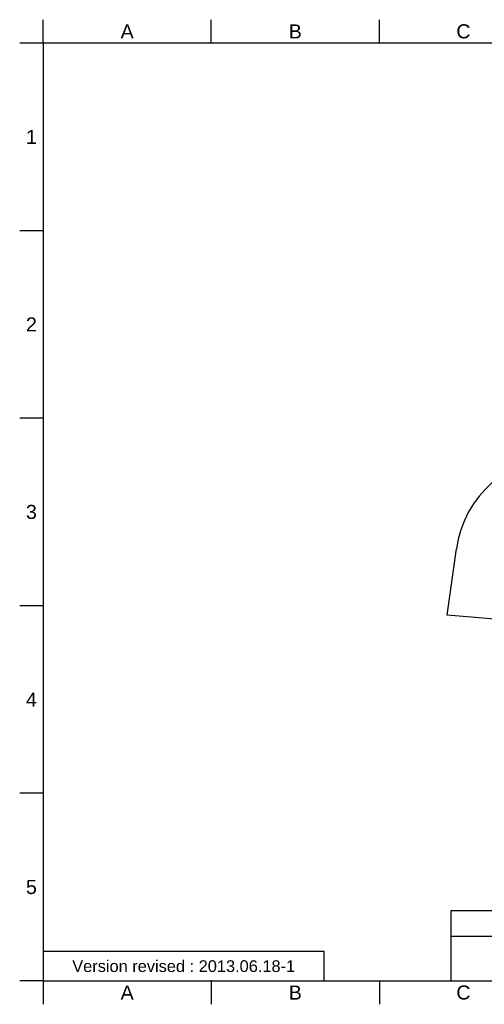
# Model space of a CAD drawing. Header units: millimetres. Extents: x 2448 to 4464, y 45 to 864.
# Tile 1 of 7: x 2448 to 2547, y 45 to 255. Entities that reach past the tile are written whole.
import ezdxf

# ---------------------------------------------------------------- set-up
doc = ezdxf.new("R2010")
doc.units = ezdxf.units.MM
doc.header["$LTSCALE"] = 0.1
doc.layers.add('FORM', color=7, linetype='Continuous')
doc.layers.add('TEXT', color=2, linetype='Continuous')
doc.styles.get("Standard").update_dxf_attribs({"font": 'arial_0.ttf'})

msp = doc.modelspace()

# ---------------------------------------------------------------- linework, layer by layer
for p, q in [((2539.056, 128.067), (2541.037, 142.163)), ((2556.214, 126.566), (2539.056, 128.067)), ((2539.843, 65.048), (2539.843, 50.048))]:
    msp.add_line(p, q)
msp.add_arc((2564.011, 138.934), 23.2, 90.71372, 172)
at = {"layer": 'FORM'}
for p, q in [((2452.837, 250.048), (2452.837, 255.048)), ((2488.712, 250.048), (2488.712, 255.048)), ((2524.587, 250.048), (2524.587, 255.048)), ((2452.837, 250.048), (2447.837, 250.048)), ((2739.837, 250.048), (2452.837, 250.048)), ((2452.837, 250.048), (2452.837, 50.048)), ((2452.837, 210.048), (2447.837, 210.048)), ((2452.837, 170.048), (2447.837, 170.048)), ((2452.837, 130.048), (2447.837, 130.048)), ((2452.837, 90.048), (2447.837, 90.048)), ((2539.843, 65.048), (2739.837, 65.048)), ((2539.843, 59.548), (2679.837, 59.548)), ((2452.837, 50.048), (2447.837, 50.048)), ((2452.837, 50.048), (2739.837, 50.048)), ((2452.837, 50.048), (2452.837, 45.048)), ((2452.837, 50.048), (2477.837, 50.048)), ((2488.712, 50.048), (2488.712, 45.048)), ((2524.587, 50.048), (2524.587, 45.048))]:
    msp.add_line(p, q, dxfattribs=at)
msp.add_lwpolyline([(2452.837, 50.048), (2512.837, 50.048), (2512.837, 56.298), (2452.837, 56.298)], close=True, dxfattribs=at)
for p in [(2452.837, 210.048), (2452.837, 170.048), (2452.837, 130.048), (2452.837, 90.048), (2488.712, 50.048)]:
    msp.add_point(p, dxfattribs=at)

# ---------------------------------------------------------------- texts
at = {"layer": 'FORM', "char_height": 3, "attachment_point": 5}
for s, width, insert in [('C', 5, (2542.525, 252.548)), ('A', 5, (2470.775, 252.548)), ('B', 5, (2506.65, 252.548)), ('1', 40, (2450.337, 230.048)), ('2', 40, (2450.337, 190.048)), ('3', 40, (2450.337, 150.048)), ('4', 40, (2450.337, 110.048)), ('5', 40, (2450.337, 70.048)), ('A', 5, (2470.775, 47.548)), ('B', 5, (2506.65, 47.548)), ('C', 5, (2542.525, 47.548))]:
    msp.add_mtext_dynamic_manual_height_columns(s, width=width, gutter_width=12.5, heights=[0], dxfattribs=dict(at, insert=insert))
at = {"layer": 'TEXT', "insert": (2482.837, 53.173), "char_height": 2.5, "attachment_point": 5}
msp.add_mtext_dynamic_manual_height_columns('Version revised : 2013.06.18-1', width=60, gutter_width=12.5, heights=[0], dxfattribs=at)

doc.saveas('drawing.dxf')
